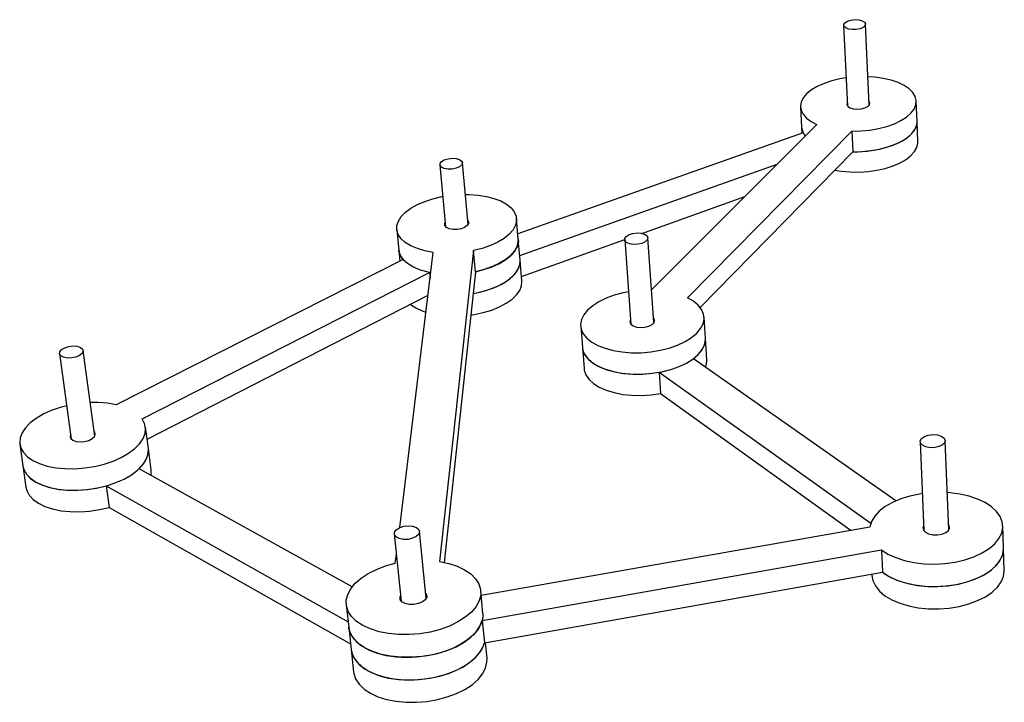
# Model space of a CAD drawing. Extents: x 443 to 647, y 545 to 686.
import ezdxf

# ---------------------------------------------------------------- set-up
doc = ezdxf.new("R2010")
doc.units = 0
doc.layers.get('0').update_dxf_attribs({"linetype": 'CONTINUOUS'})

msp = doc.modelspace()

# ---------------------------------------------------------------- linework, layer by layer
at = {"color": 7, "linetype": 'CONTINUOUS'}
for p, q in [((613.55, 685.02), (614.36, 668.24)), ((618.84, 668.47), (618.07, 685.25)), ((628.75, 665.06), (628.58, 669.29)), ((604.6, 668.09), (604.83, 663.87)), ((628.93, 660.85), (628.75, 665.06)), ((608, 664.44), (573.78, 630.19)), ((581.19, 628.54), (615.23, 663.07)), ((604.83, 663.87), (604.9, 662.6)), ((615.23, 663.07), (615.44, 658.81)), ((605.17, 662.69), (546.06, 641.81)), ((583.82, 626.54), (615.44, 658.81)), ((529.91, 656.1), (531.1, 643.28)), ((535.74, 643.7), (534.57, 656.53)), ((546.45, 637.28), (599.79, 656.23)), ((571.75, 641.89), (593.08, 649.51)), ((546.16, 640.65), (545.79, 644.98)), ((520.98, 642.71), (521.4, 638.38)), ((546.53, 636.33), (546.16, 640.65)), ((546.82, 632.98), (568.2, 640.62)), ((568.2, 640.61), (569.49, 623.06)), ((574.26, 623.41), (573.01, 640.96)), ((522.27, 636.47), (462.83, 606.4)), ((521.4, 638.38), (521.63, 636.14)), ((521.58, 580.93), (528.54, 637.96)), ((536.88, 638.31), (529.86, 573.88)), ((537.28, 633.94), (536.88, 638.31)), ((546.9, 632.03), (546.53, 636.33)), ((468.23, 603.46), (527.77, 633.8)), ((527.77, 633.8), (528.03, 633.75)), ((527.77, 633.8), (527.88, 632.58)), ((537.28, 633.94), (530.8, 573.71)), ((469.26, 599.26), (527.46, 629.09)), ((584.92, 620.13), (584.63, 624.54)), ((559.08, 622.68), (559.43, 618.28)), ((585.21, 615.73), (584.92, 620.13)), ((559.43, 618.28), (559.77, 613.89)), ((451.11, 616.98), (453.55, 599.25)), ((458.41, 599.91), (456.02, 617.64)), ((624.33, 586.46), (582.43, 615.93)), ((575.32, 613.12), (619.19, 581.83)), ((575.32, 613.12), (575.63, 608.7)), ((575.63, 608.7), (615.12, 580.34)), ((469.52, 597.3), (468.94, 601.75)), ((442.89, 598.19), (443.53, 593.74)), ((629.4, 598.73), (630.17, 580.25)), ((635.32, 580.45), (634.59, 598.94)), ((470.09, 592.87), (469.52, 597.3)), ((443.53, 593.74), (444.17, 589.31)), ((511.71, 568.65), (467.6, 593.1)), ((460.77, 589.57), (510.9, 561.44)), ((460.77, 589.57), (461.37, 585.12)), ((461.37, 585.12), (511.4, 556.84)), ((646.68, 576.67), (646.52, 581.31)), ((520.47, 579.62), (521.89, 565.72)), ((527.09, 566.25), (525.71, 580.16)), ((618.99, 581.02), (538.47, 566.84)), ((520.67, 573.53), (520.9, 575.4)), ((538.69, 561.69), (621.38, 576.31)), ((621.38, 576.31), (621.59, 571.67)), ((646.83, 572.06), (646.68, 576.67)), ((539.13, 557.03), (621.59, 571.67)), ((619.39, 571.27), (619.4, 571.03)), ((538.81, 563.17), (538.38, 567.84)), ((510.51, 564.99), (511.02, 560.32)), ((538.69, 561.69), (539.13, 557.03)), ((511.02, 560.32), (511.52, 555.68)), ((539.68, 553.9), (539.38, 557.08)), ((511.52, 555.68), (512.03, 551.06))]:
    msp.add_line(p, q, dxfattribs=at)
at = {"color": 7, "linetype": 'CONTINUOUS', "flags": 128}
for points in [[(616.68, 686.12), (617.37, 685.94), (617.85, 685.65), (618.06, 685.29), (617.96, 684.91), (617.57, 684.56), (616.95, 684.29), (616.16, 684.13), (615.33, 684.11), (614.57, 684.22), (613.97, 684.46), (613.62, 684.79), (613.57, 685.16), (613.82, 685.54), (614.34, 685.85), (615.05, 686.07), (615.87, 686.17), (616.68, 686.12)], [(614.08, 674.11), (612.77, 673.89), (611.07, 673.49), (609.5, 672.97), (608.09, 672.34), (606.89, 671.63), (605.92, 670.85), (605.2, 670.02), (604.76, 669.16), (604.6, 668.28), (604.73, 667.41), (605.15, 666.58), (605.84, 665.79), (606.8, 665.07), (608, 664.44)], [(615.23, 663.07), (617.11, 663.11), (618.98, 663.29), (620.79, 663.61), (622.5, 664.05), (624.06, 664.6), (625.43, 665.26), (626.59, 666), (627.5, 666.8), (628.14, 667.65), (628.5, 668.53), (628.57, 669.41), (628.36, 670.27), (627.86, 671.09), (627.09, 671.85), (626.06, 672.54), (624.82, 673.13), (623.37, 673.62), (621.77, 673.99), (620.05, 674.24), (618.57, 674.34)], [(614.32, 669.05), (614.28, 668.98), (614.19, 668.59), (614.39, 668.22), (614.86, 667.91), (615.53, 667.71)], [(615.53, 667.71), (616.34, 667.63), (617.17, 667.69), (617.93, 667.88), (618.53, 668.18), (618.89, 668.55), (618.97, 668.94), (618.8, 669.28)], [(615.44, 658.81), (616.53, 658.82), (618.41, 658.95), (620.24, 659.21), (621.99, 659.6), (623.61, 660.11), (625.07, 660.73), (626.31, 661.44), (627.33, 662.22), (628.08, 663.06), (628.56, 663.93), (628.75, 664.81), (628.75, 665.06)], [(615.44, 658.81), (617.31, 658.86), (619.18, 659.04), (620.98, 659.35), (622.68, 659.8), (624.24, 660.35), (625.61, 661.01), (626.76, 661.75), (627.67, 662.56), (628.31, 663.41), (628.68, 664.29), (628.75, 665.06)], [(604.83, 663.87), (604.87, 663.55), (605.17, 662.69)], [(604.83, 663.87), (604.96, 663.19), (605.37, 662.35), (605.6, 662.04)], [(611.68, 654.98), (613.06, 654.76), (614.87, 654.61), (616.74, 654.59), (618.61, 654.71), (620.44, 654.97), (622.18, 655.36), (623.8, 655.88), (625.25, 656.5), (626.49, 657.21), (627.5, 658), (628.26, 658.84), (628.73, 659.71), (628.93, 660.6), (628.93, 660.85)], [(533.28, 657.38), (533.96, 657.19), (534.41, 656.87), (534.57, 656.48), (534.42, 656.07), (533.96, 655.69), (533.28, 655.39), (532.45, 655.22), (531.6, 655.2), (530.83, 655.33), (530.25, 655.59), (529.94, 655.95), (529.95, 656.36), (530.26, 656.76), (530.83, 657.1), (531.6, 657.34), (532.45, 657.44), (533.28, 657.38)], [(528.54, 637.96), (526.81, 638.27), (525.25, 638.73), (523.88, 639.31), (522.75, 640), (521.88, 640.78), (521.29, 641.64), (521, 642.55), (521, 643.49), (521.31, 644.43), (521.9, 645.37), (522.77, 646.26), (523.89, 647.1), (525.24, 647.86), (526.78, 648.52), (528.47, 649.08), (530.28, 649.5), (530.52, 649.55)], [(535.17, 649.98), (535.97, 649.96), (537.81, 649.83), (539.54, 649.55), (541.12, 649.14), (542.53, 648.6), (543.71, 647.94), (544.65, 647.19), (545.32, 646.36), (545.71, 645.47), (545.8, 644.54), (545.58, 643.58), (545.07, 642.64), (544.28, 641.72), (543.21, 640.86), (541.91, 640.06), (540.39, 639.36), (538.7, 638.77), (536.88, 638.31)], [(535.66, 644.56), (535.81, 644.34), (535.84, 643.92), (535.57, 643.5), (535.04, 643.14), (534.3, 642.86), (533.46, 642.72), (532.6, 642.72), (531.84, 642.86), (531.27, 643.14), (530.95, 643.51), (530.92, 643.93), (531.02, 644.14)], [(546.16, 640.65), (546.17, 640.2), (545.96, 639.24), (545.45, 638.29), (544.65, 637.37), (543.59, 636.5), (542.29, 635.71), (540.78, 635), (539.09, 634.41), (537.28, 633.94)], [(537.28, 633.94), (539.01, 634.39), (540.71, 634.97), (542.23, 635.67), (543.54, 636.46), (544.61, 637.33), (545.42, 638.25), (545.94, 639.2), (546.16, 640.15), (546.16, 640.65)], [(571.61, 641.92), (572.33, 641.71), (572.82, 641.37), (573.01, 640.96), (572.88, 640.52), (572.44, 640.12), (571.75, 639.81), (570.9, 639.63), (570.02, 639.61), (569.21, 639.75), (568.6, 640.03), (568.25, 640.41), (568.23, 640.84), (568.52, 641.27), (569.1, 641.63), (569.88, 641.87), (570.76, 641.98), (571.61, 641.92)], [(528.03, 633.75), (527.23, 633.92), (525.67, 634.37), (524.31, 634.95), (523.18, 635.65), (522.31, 636.44), (521.72, 637.3), (521.43, 638.21), (521.4, 638.38)], [(521.4, 638.38), (521.42, 638.25), (521.7, 637.34), (522.27, 636.47)], [(536.79, 629.43), (537.59, 629.58), (539.4, 630.04), (541.09, 630.63), (542.61, 631.33), (543.92, 632.13), (544.98, 633), (545.79, 633.92), (546.31, 634.87), (546.53, 635.83), (546.53, 636.33)], [(536.79, 629.43), (538.49, 629.79), (540.25, 630.32), (541.86, 630.96), (543.28, 631.71), (544.47, 632.55), (545.41, 633.45), (546.08, 634.39), (546.46, 635.35), (546.53, 636.3), (546.53, 636.33)], [(536.31, 624.97), (537.02, 625.08), (538.88, 625.47), (540.64, 626), (542.24, 626.65), (543.66, 627.4), (544.85, 628.24), (545.79, 629.14), (546.45, 630.08), (546.82, 631.05), (546.9, 632), (546.9, 632.03)], [(569, 629.76), (567.86, 629.54), (566.04, 629.06), (564.36, 628.45), (562.85, 627.72), (561.56, 626.9), (560.52, 626), (559.74, 625.04), (559.25, 624.04), (559.07, 623.04), (559.19, 622.04), (559.62, 621.09), (560.35, 620.19), (561.36, 619.38), (562.63, 618.67), (564.13, 618.08), (565.82, 617.62), (567.65, 617.32), (569.59, 617.17), (571.59, 617.17), (573.6, 617.34), (575.56, 617.66), (577.43, 618.13), (579.16, 618.74), (580.71, 619.46), (582.04, 620.29), (583.12, 621.2), (583.92, 622.16), (584.43, 623.16), (584.63, 624.17), (584.53, 625.17), (584.11, 626.12), (583.4, 627.02), (582.42, 627.83), (581.19, 628.54), (581.19, 628.54)], [(523.78, 627.2), (523.84, 627.16), (524.92, 626.44), (526.23, 625.82), (527.02, 625.55)], [(569.43, 623.98), (569.41, 623.96), (569.29, 623.51), (569.47, 623.08), (569.95, 622.73), (570.65, 622.49), (571.49, 622.4), (572.38, 622.46), (573.21, 622.68), (573.87, 623.01), (574.28, 623.43), (574.4, 623.88), (574.21, 624.31), (574.2, 624.33)], [(559.43, 618.28), (559.54, 617.63), (559.97, 616.67), (560.7, 615.77), (561.71, 614.96), (562.98, 614.24), (564.47, 613.65), (566.15, 613.19), (567.98, 612.88), (569.92, 612.73), (571.92, 612.74), (573.91, 612.9), (575.87, 613.23), (577.74, 613.7), (579.46, 614.3), (581.01, 615.03), (582.34, 615.86), (583.41, 616.77), (584.21, 617.74), (584.72, 618.74), (584.92, 619.76), (584.92, 620.13)], [(582.43, 615.93), (583.49, 616.85), (584.27, 617.82), (584.75, 618.83), (584.92, 619.84), (584.92, 620.13)], [(454.79, 618.5), (455.48, 618.28), (455.91, 617.92), (456.02, 617.48), (455.8, 617.02), (455.28, 616.6), (454.52, 616.27), (453.64, 616.08), (452.74, 616.06), (451.96, 616.21), (451.39, 616.51), (451.12, 616.91), (451.18, 617.37), (451.56, 617.82), (452.21, 618.2), (453.04, 618.46), (453.94, 618.57), (454.79, 618.5)], [(559.43, 618.28), (559.47, 617.92), (559.82, 616.94), (560.46, 616.02), (561.39, 615.18), (562.59, 614.43), (564.02, 613.8), (565.65, 613.31), (567.45, 612.95), (569.36, 612.76), (571.34, 612.72), (573.35, 612.84), (575.32, 613.12)], [(584.94, 614.17), (585.04, 614.43), (585.21, 615.45), (585.21, 615.73)], [(559.77, 613.89), (559.82, 613.53), (560.17, 612.55), (560.81, 611.63), (561.74, 610.78), (562.93, 610.03), (564.36, 609.4), (565.99, 608.9), (567.78, 608.54), (569.69, 608.34), (571.67, 608.3), (573.67, 608.42), (575.63, 608.7)], [(452.6, 606.17), (451.23, 605.81), (449.42, 605.18), (447.75, 604.43), (446.28, 603.57), (445.04, 602.62), (444.06, 601.61), (443.35, 600.56), (442.96, 599.5), (442.87, 598.44), (443.1, 597.42), (443.64, 596.46), (444.48, 595.59), (445.6, 594.82), (446.98, 594.18), (448.57, 593.68), (450.35, 593.34), (452.27, 593.15), (454.28, 593.14), (456.33, 593.3), (458.37, 593.62), (460.34, 594.1), (462.21, 594.72), (463.92, 595.47), (465.43, 596.34), (466.71, 597.29), (467.72, 598.3), (468.44, 599.36), (468.86, 600.43), (468.96, 601.49), (468.75, 602.51), (468.23, 603.46), (468.23, 603.46)], [(462.83, 606.4), (461.04, 606.7), (459.14, 606.84), (457.48, 606.84)], [(453.42, 600.2), (453.31, 599.84), (453.44, 599.39), (453.87, 599.02), (454.54, 598.77), (455.39, 598.69), (456.3, 598.76), (457.16, 599), (457.87, 599.36), (458.35, 599.81), (458.53, 600.28), (458.4, 600.73), (458.29, 600.86)], [(632.96, 600.13), (633.77, 599.88), (634.33, 599.5), (634.58, 599.02), (634.48, 598.52), (634.05, 598.06), (633.33, 597.71), (632.43, 597.51), (631.48, 597.49), (630.59, 597.65), (629.89, 597.98), (629.48, 598.42), (629.41, 598.91), (629.69, 599.4), (630.27, 599.81), (631.09, 600.09), (632.03, 600.2), (632.96, 600.13)], [(443.53, 593.74), (443.74, 592.97), (444.28, 592.01), (445.12, 591.13), (446.24, 590.36), (447.61, 589.71), (449.21, 589.21), (450.98, 588.86), (452.89, 588.68), (454.9, 588.67), (456.94, 588.82), (458.97, 589.14), (460.95, 589.62), (462.81, 590.25), (464.51, 591), (466.02, 591.87), (467.29, 592.82), (468.3, 593.84), (469.02, 594.9), (469.44, 595.98), (469.54, 597.04), (469.52, 597.3)], [(467.6, 593.1), (468.53, 594.13), (469.17, 595.2), (469.5, 596.27), (469.52, 597.3)], [(443.53, 593.74), (443.7, 593.06), (444.22, 592.09), (445.03, 591.21), (446.12, 590.42), (447.48, 589.77), (449.05, 589.25), (450.81, 588.89), (452.71, 588.69), (454.71, 588.66), (456.75, 588.8), (458.79, 589.11), (460.77, 589.57)], [(470.05, 591.74), (470.07, 591.84), (470.09, 592.87)], [(444.17, 589.31), (444.34, 588.63), (444.85, 587.66), (445.66, 586.77), (446.76, 585.98), (448.11, 585.32), (449.68, 584.8), (451.44, 584.44), (453.33, 584.24), (455.33, 584.2), (457.36, 584.34), (459.39, 584.65), (461.37, 585.12)], [(629.85, 587.98), (629.25, 587.88), (627.24, 587.46), (625.37, 586.87), (623.67, 586.15), (622.18, 585.29), (620.94, 584.33), (619.98, 583.28), (619.33, 582.17), (618.99, 581.02)], [(621.38, 576.31), (622.73, 575.44), (624.34, 574.71), (626.15, 574.12), (628.12, 573.7), (630.22, 573.45), (632.37, 573.39), (634.53, 573.51), (636.65, 573.8), (638.68, 574.28), (640.55, 574.91), (642.23, 575.68), (643.68, 576.59), (644.85, 577.59), (645.73, 578.67), (646.29, 579.81), (646.52, 580.96), (646.41, 582.11), (645.98, 583.22), (645.23, 584.28), (644.17, 585.25), (642.85, 586.11), (641.29, 586.85), (639.52, 587.44), (637.6, 587.87), (635.56, 588.14), (635.01, 588.18)], [(524.27, 581.23), (525.04, 580.98), (525.54, 580.57), (525.71, 580.08), (525.53, 579.55), (525.02, 579.08), (524.24, 578.71), (523.31, 578.5), (522.35, 578.49), (521.49, 578.66), (520.84, 579), (520.5, 579.46), (520.51, 579.97), (520.87, 580.48), (521.52, 580.91), (522.39, 581.2), (523.35, 581.31), (524.27, 581.23)], [(630.13, 581.31), (629.97, 580.93), (630.07, 580.42)], [(630.07, 580.42), (630.48, 579.96), (631.16, 579.62), (632.03, 579.43), (632.99, 579.41), (633.92, 579.58), (634.69, 579.9), (635.24, 580.34), (635.47, 580.84), (635.38, 581.35), (635.28, 581.51)], [(621.59, 571.67), (621.89, 571.45), (623.31, 570.61), (624.96, 569.9), (626.82, 569.35), (628.82, 568.97), (630.93, 568.76), (633.08, 568.74), (635.23, 568.9), (637.33, 569.24), (639.32, 569.76), (641.14, 570.43), (642.77, 571.24), (644.15, 572.17), (645.25, 573.2), (646.05, 574.3), (646.53, 575.44), (646.68, 576.61), (646.68, 576.67)], [(621.59, 571.67), (622.95, 570.8), (624.55, 570.06), (626.35, 569.47), (628.33, 569.05), (630.41, 568.8), (632.56, 568.73), (634.72, 568.85), (636.83, 569.15), (638.85, 569.62), (640.72, 570.25), (642.4, 571.03), (643.84, 571.94), (645.01, 572.94), (645.89, 574.03), (646.44, 575.17), (646.67, 576.33), (646.68, 576.67)], [(529.86, 573.88), (531.77, 573.48), (533.51, 572.91), (535.03, 572.19), (536.31, 571.33), (537.3, 570.35), (537.98, 569.27), (538.34, 568.13), (538.36, 566.94), (538.05, 565.74), (537.41, 564.56), (536.44, 563.42), (535.18, 562.35), (533.66, 561.38), (531.91, 560.53), (529.97, 559.83), (527.9, 559.3), (525.73, 558.93), (523.54, 558.76), (521.37, 558.77), (519.27, 558.98), (517.31, 559.37), (515.52, 559.93), (513.95, 560.65), (512.65, 561.51), (511.63, 562.49), (510.92, 563.57), (510.55, 564.72), (510.51, 565.9), (510.81, 567.1), (511.43, 568.28), (512.37, 569.41), (513.59, 570.47), (515.07, 571.43), (516.77, 572.28), (518.66, 572.98), (520.67, 573.53)], [(619.4, 571.03), (619.6, 569.95), (620.12, 568.84), (620.97, 567.79), (622.11, 566.83), (623.52, 565.99), (625.17, 565.28), (627.02, 564.72), (629.02, 564.34), (631.12, 564.13), (633.27, 564.11), (635.42, 564.27), (637.51, 564.61), (639.49, 565.12), (641.31, 565.8), (642.93, 566.61), (644.31, 567.55), (645.41, 568.58), (646.2, 569.68), (646.68, 570.83), (646.83, 572), (646.83, 572.06)], [(526.98, 567.34), (527.17, 567.03), (527.2, 566.5), (526.89, 565.98), (526.28, 565.52), (525.46, 565.18), (524.5, 565.01), (523.54, 565.02), (522.69, 565.21), (522.05, 565.56), (521.7, 566.03), (521.68, 566.56), (521.78, 566.8)], [(538.81, 563.17), (538.8, 562.27), (538.49, 561.06), (537.85, 559.87), (536.89, 558.73), (535.63, 557.66), (534.11, 556.68), (532.36, 555.84), (530.43, 555.13), (528.36, 554.6), (526.21, 554.23), (524.02, 554.06), (521.85, 554.07), (519.76, 554.28), (517.8, 554.67), (516.02, 555.24), (514.46, 555.96), (513.15, 556.83), (512.13, 557.82), (511.43, 558.9), (511.06, 560.05), (511.02, 560.32)], [(511.02, 560.32), (511.21, 559.44), (511.76, 558.33), (512.62, 557.29), (513.79, 556.36), (515.24, 555.57), (516.92, 554.92), (518.8, 554.45), (520.83, 554.15), (522.97, 554.04), (525.15, 554.13), (527.33, 554.4), (529.45, 554.85), (531.45, 555.48), (533.3, 556.26), (534.93, 557.17), (536.32, 558.2), (537.42, 559.31), (538.22, 560.49), (538.69, 561.69)], [(511.52, 555.68), (511.71, 554.8), (512.26, 553.67), (513.13, 552.63), (514.29, 551.7), (515.73, 550.9), (517.41, 550.25), (519.29, 549.77), (521.32, 549.48), (523.45, 549.37), (525.63, 549.45), (527.8, 549.72), (529.91, 550.18), (531.91, 550.8), (533.75, 551.59), (535.38, 552.5), (536.76, 553.53), (537.86, 554.65), (538.66, 555.83), (539.13, 557.03)], [(511.52, 555.68), (511.57, 555.35), (511.96, 554.2), (512.68, 553.11), (513.71, 552.13), (515.02, 551.26), (516.59, 550.54), (518.38, 549.98), (520.35, 549.59), (522.43, 549.39), (524.6, 549.39), (526.78, 549.57), (528.93, 549.94), (530.98, 550.49), (532.9, 551.2), (534.64, 552.05), (536.14, 553.04), (537.38, 554.11), (538.32, 555.27), (538.95, 556.46), (539.13, 557.03)], [(512.03, 551.06), (512.08, 550.73), (512.46, 549.57), (513.18, 548.48), (514.21, 547.49), (515.52, 546.62), (517.09, 545.9), (518.87, 545.33), (520.83, 544.95), (522.91, 544.74), (525.07, 544.74), (527.25, 544.92), (529.39, 545.29), (531.44, 545.84), (533.36, 546.55), (535.08, 547.41), (536.58, 548.39), (537.82, 549.47), (538.75, 550.63), (539.38, 551.83), (539.67, 553.04), (539.68, 553.9)]]:
    msp.add_lwpolyline(points, dxfattribs=at)

doc.saveas('drawing.dxf')
